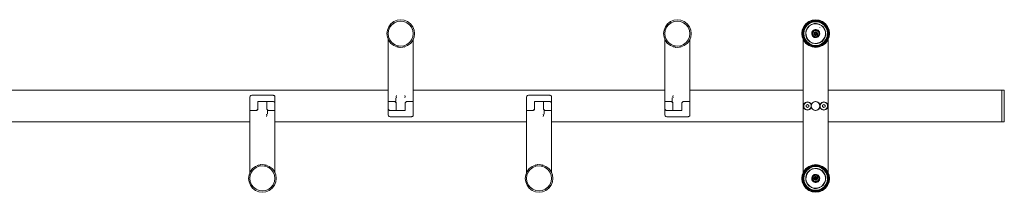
# Model space of a CAD drawing. Header units: millimetres. Extents: x -590 to 1010, y 80 to 217.
# Tile 2 of 2: x 227 to 1010, y 80 to 217. Entities that reach past the tile are written whole.
import ezdxf

# ---------------------------------------------------------------- set-up
doc = ezdxf.new("R2010")
doc.units = ezdxf.units.MM
doc.header["$MEASUREMENT"] = 0
doc.layers.add('Visible (ANSI)', color=7, linetype='Continuous', lineweight=0)

msp = doc.modelspace()

# ---------------------------------------------------------------- linework, layer by layer
at = {"layer": 'Visible (ANSI)', "color": 18, "lineweight": 0, "true_color": 0x000000}
for p, q in [((522.98, 213.36), (522.28, 212.53)), ((525.02, 214.89), (524.19, 214.29)), ((527.38, 215.85), (526.59, 215.54)), ((742.98, 213.36), (742.28, 212.53)), ((745.02, 214.89), (744.19, 214.29)), ((747.38, 215.85), (746.59, 215.54)), ((866.19, 215.12), (867.4, 214.24)), ((867.4, 214.24), (867.53, 214.09)), ((539.59, 208.58), (539.22, 209.6)), ((539.54, 203.53), (539.66, 204.37)), ((539.89, 206.06), (539.79, 207.07)), ((759.21, 209.6), (759.59, 208.58)), ((759.66, 204.37), (759.54, 203.53)), ((759.79, 207.07), (759.89, 206.06)), ((863.33, 211.12), (863.25, 211.18)), ((519.9, 201.6), (520.18, 201.15)), ((519.9, 152.2), (519.9, 201.6)), ((520.96, 199.9), (521.65, 198.97)), ((521.65, 198.97), (521.65, 198.97)), ((523.46, 198.63), (522.79, 199.16)), ((523.38, 197.32), (523.39, 197.31)), ((525.73, 197.18), (524.81, 197.59)), ((525.81, 195.97), (525.83, 195.96)), ((528.21, 196.4), (527.15, 196.59)), ((533.98, 195.96), (533.99, 195.97)), ((536.42, 197.32), (536.41, 197.31)), ((538.15, 198.97), (538.85, 199.9)), ((538.15, 198.97), (538.15, 198.97)), ((539.62, 201.15), (539.9, 201.6)), ((539.9, 201.6), (539.9, 152.2)), ((739.9, 201.6), (740.18, 201.15)), ((739.9, 152.2), (739.9, 201.6)), ((740.96, 199.9), (741.65, 198.97)), ((741.65, 198.97), (741.65, 198.97)), ((742.79, 199.16), (743.46, 198.63)), ((743.38, 197.32), (743.39, 197.31)), ((744.81, 197.59), (745.73, 197.18)), ((747.15, 196.59), (748.21, 196.4)), ((753.98, 195.96), (753.99, 195.97)), ((756.42, 197.32), (756.41, 197.31)), ((758.15, 198.97), (758.85, 199.9)), ((758.15, 198.97), (758.15, 198.97)), ((759.62, 201.15), (759.9, 201.6)), ((759.9, 201.6), (759.9, 152.2)), ((528.45, 195.28), (528.58, 195.27)), ((531.22, 195.27), (531.35, 195.28)), ((531.29, 195.27), (531.31, 195.27)), ((531.31, 195.27), (531.29, 195.27)), ((751.22, 195.27), (751.35, 195.28)), ((751.29, 195.27), (751.31, 195.27)), ((751.31, 195.27), (751.29, 195.27)), ((519.9, 161.2), (99.9, 161.2)), ((739.9, 161.2), (539.9, 161.2)), ((849.9, 161.2), (759.9, 161.2)), ((1007.9, 161.2), (869.9, 161.2)), ((1007.9, 161.2), (1007.9, 136.2)), ((1007.9, 161.2), (1009.9, 161.2)), ((1007.9, 136.2), (1007.9, 161.2)), ((1009.9, 136.2), (1009.9, 161.2)), ((416.3, 152.2), (423.5, 152.2)), ((416.4, 150.9), (416.3, 151)), ((416.3, 149.4), (416.4, 149.5)), ((416.4, 148.7), (416.31, 149.4)), ((416.4, 150.9), (416.4, 152.2)), ((416.4, 148.7), (416.4, 149.5)), ((423.5, 149.46), (423.4, 148.7)), ((526.4, 148.7), (526.3, 149.46)), ((533.5, 149.46), (533.4, 148.7)), ((533.9, 151.8), (533.8, 151.7)), ((533.8, 151.7), (533.9, 151.8)), ((534.28, 152.05), (534.06, 151.92)), ((534.06, 151.92), (534.28, 152.05)), ((534.55, 152.15), (534.47, 152.13)), ((534.47, 152.13), (534.55, 152.15)), ((534.9, 152.2), (535.4, 152.2)), ((537.9, 152.2), (539.1, 152.2)), ((636.3, 152.2), (643.5, 152.2)), ((636.4, 150.9), (636.3, 151)), ((636.3, 149.4), (636.4, 149.5)), ((636.4, 148.7), (636.31, 149.4)), ((636.4, 150.9), (636.4, 152.2)), ((636.4, 148.7), (636.4, 149.5)), ((643.5, 149.46), (643.4, 148.7)), ((746.4, 148.7), (746.3, 149.46)), ((753.5, 149.46), (753.4, 148.7)), ((753.9, 151.8), (753.8, 151.7)), ((753.8, 151.7), (753.9, 151.8)), ((754.28, 152.05), (754.06, 151.92)), ((754.06, 151.92), (754.28, 152.05)), ((754.55, 152.15), (754.47, 152.13)), ((754.47, 152.13), (754.55, 152.15)), ((754.9, 152.2), (755.4, 152.2)), ((757.9, 152.2), (759.1, 152.2)), ((852.36, 148.2), (852.45, 149.35)), ((852.45, 149.35), (853.49, 149.85)), ((854.45, 149.19), (853.49, 149.85)), ((854.35, 148.04), (854.45, 149.19)), ((856.73, 150.1), (856.52, 149.6)), ((857.2, 150.87), (856.87, 150.45)), ((857.89, 151.52), (857.43, 151.17)), ((858.71, 151.96), (858.15, 151.73)), ((861.65, 151.73), (861.09, 151.96)), ((862.38, 151.17), (861.92, 151.52)), ((862.93, 150.45), (862.61, 150.87)), ((863.28, 149.6), (863.08, 150.1)), ((865.36, 148.2), (865.45, 149.35)), ((865.45, 149.35), (866.49, 149.85)), ((867.45, 149.19), (866.49, 149.85)), ((867.35, 148.04), (867.45, 149.19)), ((409.9, 148.72), (409.9, 148.7)), ((409.9, 95.8), (409.9, 145.2)), ((411.9, 145.2), (410.7, 145.2)), ((414.9, 145.2), (414.4, 145.2)), ((415.26, 145.24), (415.33, 145.26)), ((415.33, 145.26), (415.26, 145.24)), ((415.53, 145.35), (415.75, 145.47)), ((415.75, 145.47), (415.53, 145.35)), ((415.9, 145.59), (416.01, 145.69)), ((416.01, 145.69), (415.9, 145.59)), ((416.3, 147.94), (416.4, 148.7)), ((423.4, 148.7), (423.5, 147.94)), ((429.9, 145.2), (429.9, 95.8)), ((526.3, 147.94), (526.4, 148.7)), ((533.5, 145.2), (526.3, 145.2)), ((533.4, 148.7), (533.5, 147.99)), ((533.4, 148.7), (533.4, 147.9)), ((533.5, 148), (533.4, 147.9)), ((533.4, 146.5), (533.4, 145.2)), ((533.4, 146.5), (533.5, 146.4)), ((539.9, 148.68), (539.9, 148.7)), ((629.9, 148.72), (629.9, 148.7)), ((629.9, 95.8), (629.9, 145.2)), ((631.9, 145.2), (630.7, 145.2)), ((634.9, 145.2), (634.4, 145.2)), ((635.26, 145.24), (635.33, 145.26)), ((635.33, 145.26), (635.26, 145.24)), ((635.53, 145.35), (635.75, 145.47)), ((635.75, 145.47), (635.53, 145.35)), ((635.9, 145.59), (636.01, 145.69)), ((636.01, 145.69), (635.9, 145.59)), ((636.3, 147.94), (636.4, 148.7)), ((643.4, 148.7), (643.5, 147.94)), ((649.9, 145.2), (649.9, 95.8)), ((746.3, 147.94), (746.4, 148.7)), ((753.5, 145.2), (746.3, 145.2)), ((753.4, 148.7), (753.5, 147.99)), ((753.4, 148.7), (753.4, 147.9)), ((753.5, 148), (753.4, 147.9)), ((753.4, 146.5), (753.4, 145.2)), ((753.4, 146.5), (753.5, 146.4)), ((759.9, 148.68), (759.9, 148.7)), ((853.31, 147.54), (852.36, 148.2)), ((853.31, 147.54), (854.35, 148.04)), ((856.52, 147.79), (856.73, 147.29)), ((856.87, 146.94), (857.2, 146.52)), ((857.43, 146.22), (857.89, 145.87)), ((858.15, 145.66), (858.71, 145.43)), ((861.09, 145.43), (861.65, 145.66)), ((861.92, 145.87), (862.38, 146.22)), ((862.61, 146.52), (862.93, 146.94)), ((863.08, 147.29), (863.28, 147.79)), ((866.31, 147.54), (865.36, 148.2)), ((866.31, 147.54), (867.35, 148.04)), ((409.9, 136.2), (209.9, 136.2)), ((629.9, 136.2), (429.9, 136.2)), ((849.9, 136.2), (649.9, 136.2)), ((1007.9, 136.2), (869.9, 136.2)), ((1007.9, 136.2), (1009.9, 136.2)), ((418.58, 102.12), (418.45, 102.11)), ((418.52, 102.12), (418.5, 102.12)), ((418.5, 102.12), (418.52, 102.12)), ((421.35, 102.11), (421.22, 102.12)), ((638.58, 102.12), (638.45, 102.11)), ((638.52, 102.12), (638.5, 102.12)), ((638.5, 102.12), (638.52, 102.12)), ((410.18, 96.25), (409.9, 95.8)), ((411.65, 98.42), (410.96, 97.49)), ((411.65, 98.43), (411.65, 98.42)), ((413.38, 100.07), (413.39, 100.08)), ((415.83, 101.43), (415.81, 101.42)), ((421.59, 100.99), (422.66, 100.8)), ((423.99, 101.42), (423.98, 101.43)), ((424.08, 100.22), (425, 99.8)), ((426.35, 98.76), (427.01, 98.24)), ((426.42, 100.07), (426.41, 100.08)), ((428.15, 98.42), (428.15, 98.43)), ((428.85, 97.49), (428.15, 98.42)), ((429.9, 95.8), (429.62, 96.25)), ((630.18, 96.25), (629.9, 95.8)), ((631.65, 98.42), (630.96, 97.49)), ((631.65, 98.43), (631.65, 98.42)), ((633.38, 100.07), (633.39, 100.08)), ((635.83, 101.43), (635.81, 101.42)), ((641.59, 100.99), (642.66, 100.8)), ((644.08, 100.22), (645, 99.8)), ((646.35, 98.76), (647.01, 98.24)), ((646.42, 100.07), (646.41, 100.08)), ((648.15, 98.42), (648.15, 98.43)), ((648.85, 97.49), (648.15, 98.42)), ((649.9, 95.8), (649.62, 96.25)), ((409.92, 91.33), (410.02, 90.33)), ((410.27, 93.86), (410.14, 93.02)), ((410.22, 88.81), (410.59, 87.79)), ((629.92, 91.33), (630.02, 90.33)), ((630.27, 93.86), (630.14, 93.02)), ((630.22, 88.81), (630.59, 87.79)), ((423.22, 81.86), (422.43, 81.55)), ((425.61, 83.1), (424.79, 82.51)), ((427.53, 84.86), (426.83, 84.03)), ((643.22, 81.86), (642.43, 81.55)), ((645.61, 83.1), (644.79, 82.51)), ((647.53, 84.86), (646.83, 84.03))]:
    msp.add_line(p, q, dxfattribs=at)
for points in [[(519.28, 209.03), (518.9, 206.18), (519.28, 203.33), (520.38, 200.68), (522.12, 198.4), (524.4, 196.65), (527.06, 195.55), (529.9, 195.18), (532.75, 195.55), (535.4, 196.65), (537.68, 198.4), (539.43, 200.68), (540.53, 203.33), (540.9, 206.18), (540.53, 209.03), (539.43, 211.68), (537.68, 213.96), (535.4, 215.7), (532.75, 216.8), (529.9, 217.18), (527.06, 216.8), (524.4, 215.7), (522.12, 213.96), (520.38, 211.68), (519.28, 209.03)], [(519.9, 206.18), (520.24, 208.77), (521.24, 211.18), (522.83, 213.25), (524.9, 214.84), (527.31, 215.84), (529.9, 216.18), (532.49, 215.84), (534.9, 214.84), (536.97, 213.25), (538.56, 211.18), (539.56, 208.77), (539.9, 206.18), (539.56, 203.59), (538.56, 201.18), (536.97, 199.11), (534.9, 197.52), (532.49, 196.52), (529.9, 196.18), (527.31, 196.52), (524.9, 197.52), (522.83, 199.11), (521.24, 201.18), (520.24, 203.59), (519.9, 206.18)], [(760.9, 206.18), (760.53, 203.33), (759.43, 200.68), (757.68, 198.4), (755.4, 196.65), (752.75, 195.55), (749.9, 195.18), (747.06, 195.55), (744.4, 196.65), (742.12, 198.4), (740.38, 200.68), (739.28, 203.33), (738.9, 206.18), (739.28, 209.03), (740.38, 211.68), (742.12, 213.96), (744.4, 215.7), (747.06, 216.8), (749.9, 217.18), (752.75, 216.8), (755.4, 215.7), (757.68, 213.96), (759.43, 211.68), (760.53, 209.03), (760.9, 206.18)], [(759.56, 208.77), (759.9, 206.18), (759.56, 203.59), (758.56, 201.18), (756.97, 199.11), (754.9, 197.52), (752.49, 196.52), (749.9, 196.18), (747.31, 196.52), (744.9, 197.52), (742.83, 199.11), (741.24, 201.18), (740.24, 203.59), (739.9, 206.18), (740.24, 208.77), (741.24, 211.18), (742.83, 213.25), (744.9, 214.84), (747.31, 215.84), (749.9, 216.18), (752.49, 215.84), (754.9, 214.84), (756.97, 213.25), (758.56, 211.18), (759.56, 208.77)], [(854.4, 215.72), (852.12, 213.97), (850.38, 211.7), (849.28, 209.04), (848.9, 206.2), (849.28, 203.35), (850.38, 200.7), (852.12, 198.42), (854.4, 196.67), (857.06, 195.57), (859.9, 195.2), (862.75, 195.57), (865.4, 196.67), (867.68, 198.42), (869.43, 200.7), (870.53, 203.35), (870.9, 206.2), (870.53, 209.04), (869.43, 211.7), (867.68, 213.97), (865.4, 215.72), (862.75, 216.82), (859.9, 217.2), (857.06, 216.82), (854.4, 215.72)], [(854.65, 215.29), (857.19, 216.34), (859.9, 216.7), (862.62, 216.34), (865.15, 215.29), (867.33, 213.62), (869, 211.45), (870.04, 208.91), (870.4, 206.2), (870.04, 203.48), (869, 200.95), (867.33, 198.77), (865.15, 197.1), (862.62, 196.05), (859.9, 195.7), (857.19, 196.05), (854.65, 197.1), (852.48, 198.77), (850.81, 200.95), (849.76, 203.48), (849.4, 206.2), (849.76, 208.91), (850.81, 211.45), (852.48, 213.62), (854.65, 215.29)], [(864.88, 197.57), (866.94, 199.15), (868.53, 201.22), (869.52, 203.62), (869.86, 206.2), (869.52, 208.77), (868.53, 211.18), (866.94, 213.24), (864.88, 214.82), (862.48, 215.82), (859.9, 216.15), (857.33, 215.82), (854.92, 214.82), (852.86, 213.24), (851.28, 211.18), (850.28, 208.77), (849.94, 206.2), (850.28, 203.62), (851.28, 201.22), (852.86, 199.15), (854.92, 197.57), (857.33, 196.58), (859.9, 196.24), (862.48, 196.58), (864.88, 197.57)], [(868.98, 203.76), (869.3, 206.2), (868.98, 208.63), (868.04, 210.9), (866.55, 212.84), (864.6, 214.34), (862.34, 215.28), (859.9, 215.6), (857.47, 215.28), (855.2, 214.34), (853.26, 212.84), (851.76, 210.9), (850.82, 208.63), (850.5, 206.2), (850.82, 203.76), (851.76, 201.5), (853.26, 199.55), (855.2, 198.06), (857.47, 197.12), (859.9, 196.8), (862.34, 197.12), (864.6, 198.06), (866.55, 199.55), (868.04, 201.5), (868.98, 203.76)], [(850.53, 211.9), (850.65, 212.14), (851.51, 213.17)], [(866.41, 201.55), (864.99, 200.02), (863.22, 198.92), (861.22, 198.31), (859.13, 198.23), (857.1, 198.7), (855.26, 199.68), (853.73, 201.11), (852.62, 202.88), (852.01, 204.88), (851.94, 206.96), (852.41, 209), (853.39, 210.84), (854.82, 212.37), (856.59, 213.48), (858.58, 214.09), (860.67, 214.16), (862.71, 213.69), (864.55, 212.71), (866.08, 211.28), (867.18, 209.51), (867.79, 207.51), (867.87, 205.43), (867.4, 203.39), (866.41, 201.55)], [(867.21, 203.46), (866.25, 201.66), (864.86, 200.18), (863.14, 199.1), (861.19, 198.5), (859.15, 198.43), (857.17, 198.89), (855.37, 199.85), (853.88, 201.24), (852.8, 202.96), (852.21, 204.91), (852.14, 206.95), (852.6, 208.93), (853.55, 210.73), (854.94, 212.22), (856.67, 213.29), (858.62, 213.89), (860.65, 213.96), (862.64, 213.5), (864.43, 212.54), (865.92, 211.16), (867, 209.43), (867.6, 207.48), (867.67, 205.45), (867.21, 203.46)], [(852.28, 214.09), (852.4, 214.24), (853.61, 215.12)], [(854.52, 215.77), (854.63, 215.85), (856.25, 216.49)], [(857.12, 216.83), (857.18, 216.85), (859.9, 217.2), (862.62, 216.85), (862.69, 216.83)], [(863.55, 216.49), (865.18, 215.85), (865.29, 215.77)], [(868.3, 213.17), (869.16, 212.14), (869.28, 211.9)], [(848.95, 206.57), (848.93, 206.97), (849.15, 208.1)], [(849.22, 203.78), (849.08, 204.23), (849.02, 205.29)], [(849.4, 209.33), (849.46, 209.66), (850, 210.78)], [(863.09, 205.89), (862.9, 205.07), (862.51, 204.34), (861.94, 203.73), (861.23, 203.28), (860.43, 203.04), (859.6, 203.01), (858.78, 203.2), (858.04, 203.59), (857.43, 204.16), (856.99, 204.87), (856.75, 205.67), (856.72, 206.5), (856.91, 207.32), (857.3, 208.05), (857.87, 208.67), (858.58, 209.11), (859.38, 209.35), (860.21, 209.38), (861.02, 209.19), (861.76, 208.8), (862.37, 208.23), (862.81, 207.52), (863.06, 206.72), (863.09, 205.89)], [(862.86, 206.69), (862.89, 205.91), (862.71, 205.14), (862.34, 204.45), (861.81, 203.88), (861.15, 203.47), (860.4, 203.24), (859.61, 203.21), (858.85, 203.39), (858.16, 203.75), (857.59, 204.29), (857.17, 204.95), (856.94, 205.7), (856.92, 206.48), (857.09, 207.25), (857.46, 207.94), (858, 208.51), (858.66, 208.93), (859.41, 209.15), (860.19, 209.18), (860.95, 209.01), (861.65, 208.64), (862.22, 208.1), (862.63, 207.44), (862.86, 206.69)], [(858.56, 208.31), (859.16, 208.58), (859.8, 208.69), (860.45, 208.64), (861.06, 208.41), (861.6, 208.03), (862.01, 207.53), (862.29, 206.94), (862.4, 206.3), (862.34, 205.65), (862.12, 205.04), (861.74, 204.5), (861.24, 204.08), (860.65, 203.81), (860.01, 203.7), (859.36, 203.76), (858.74, 203.98), (858.21, 204.36), (857.79, 204.86), (857.52, 205.45), (857.4, 206.09), (857.46, 206.74), (857.69, 207.36), (858.06, 207.89), (858.56, 208.31)], [(859.1, 207.46), (858.8, 207.21), (858.57, 206.89), (858.44, 206.52), (858.4, 206.13), (858.47, 205.75), (858.64, 205.39), (858.89, 205.09), (859.21, 204.87), (859.57, 204.73), (859.96, 204.7), (860.35, 204.76), (860.71, 204.93), (861.01, 205.18), (861.23, 205.5), (861.37, 205.87), (861.4, 206.26), (861.33, 206.64), (861.17, 207), (860.92, 207.3), (860.6, 207.52), (860.23, 207.66), (859.84, 207.69), (859.46, 207.63), (859.1, 207.46)], [(858.93, 206.41), (859.02, 206.66), (859.17, 206.87), (859.37, 207.04), (859.6, 207.15), (859.86, 207.19), (860.12, 207.17), (860.37, 207.08), (860.58, 206.93), (860.75, 206.73), (860.86, 206.49), (860.9, 206.24), (860.88, 205.98), (860.79, 205.73), (860.64, 205.52), (860.44, 205.35), (860.2, 205.24), (859.94, 205.2), (859.68, 205.22), (859.44, 205.31), (859.23, 205.46), (859.06, 205.66), (858.95, 205.9), (858.9, 206.15), (858.93, 206.41)], [(860.5, 206.25), (860.47, 206.4), (860.39, 206.54), (860.29, 206.66), (860.15, 206.74), (860.01, 206.79), (859.85, 206.79), (859.7, 206.76), (859.56, 206.69), (859.44, 206.58), (859.36, 206.45), (859.31, 206.3), (859.31, 206.14), (859.34, 205.99), (859.41, 205.85), (859.52, 205.74), (859.65, 205.65), (859.8, 205.6), (859.96, 205.6), (860.11, 205.63), (860.25, 205.71), (860.36, 205.81), (860.45, 205.94), (860.49, 206.09), (860.5, 206.25)], [(869.81, 210.78), (870.34, 209.66), (870.41, 209.33)], [(870.78, 205.29), (870.73, 204.23), (870.59, 203.78)], [(870.65, 208.1), (870.88, 206.97), (870.85, 206.57)], [(520.96, 199.9), (521.37, 199.23), (521.66, 198.96)], [(522.05, 198.48), (522.12, 198.4), (522.16, 198.37)], [(523.33, 197.37), (523.39, 197.32), (523.44, 197.29)], [(525.74, 196.01), (525.82, 195.96), (525.89, 195.95)], [(533.92, 195.95), (533.99, 195.96), (534.06, 196.01)], [(536.37, 197.29), (536.42, 197.32), (536.47, 197.37)], [(537.65, 198.37), (537.68, 198.4), (537.76, 198.48)], [(538.15, 198.96), (538.43, 199.23), (538.85, 199.9)], [(740.96, 199.9), (741.37, 199.23), (741.66, 198.96)], [(742.05, 198.48), (742.12, 198.4), (742.16, 198.37)], [(743.33, 197.37), (743.39, 197.32), (743.44, 197.29)], [(745.74, 196.01), (745.82, 195.96), (745.89, 195.95)], [(753.92, 195.95), (753.99, 195.96), (754.06, 196.01)], [(756.37, 197.29), (756.42, 197.32), (756.47, 197.37)], [(757.65, 198.37), (757.68, 198.4), (757.76, 198.48)], [(758.15, 198.96), (758.43, 199.23), (758.85, 199.9)], [(849.61, 94.84), (849.9, 95.78), (849.9, 201.61), (849.61, 202.55)], [(870.2, 202.55), (869.9, 201.61), (869.9, 95.78), (870.2, 94.84)], [(526.74, 195.64), (527.06, 195.55), (527.37, 195.47)], [(528.44, 195.29), (528.51, 195.27), (528.6, 195.27)], [(531.21, 195.27), (531.29, 195.27), (531.37, 195.29)], [(532.44, 195.47), (532.75, 195.55), (533.06, 195.64)], [(746.74, 195.64), (747.06, 195.55), (747.37, 195.47)], [(748.44, 195.29), (748.51, 195.27), (748.6, 195.27)], [(751.21, 195.27), (751.29, 195.27), (751.37, 195.29)], [(752.44, 195.47), (752.75, 195.55), (753.06, 195.64)], [(429.9, 145.2), (429.9, 155.7), (429.85, 156.08), (429.7, 156.45), (429.46, 156.76), (429.15, 156.99), (428.79, 157.14), (428.4, 157.2), (411.4, 157.2), (411.01, 157.14), (410.65, 156.99), (410.34, 156.76), (410.1, 156.45), (409.95, 156.08), (409.9, 155.7), (409.9, 145.2)], [(526.54, 155.24), (526.52, 155.29), (526.4, 156.2), (526.51, 157.01)], [(533.26, 155.24), (533.28, 155.29), (533.4, 156.2), (533.3, 157.01)], [(649.9, 145.2), (649.9, 155.7), (649.85, 156.08), (649.7, 156.45), (649.46, 156.76), (649.15, 156.99), (648.79, 157.14), (648.4, 157.2), (631.4, 157.2), (631.01, 157.14), (630.65, 156.99), (630.34, 156.76), (630.1, 156.45), (629.95, 156.08), (629.9, 155.7), (629.9, 145.2)], [(746.54, 155.24), (746.52, 155.29), (746.4, 156.2), (746.51, 157.01)], [(746.54, 155.24), (746.52, 155.29), (746.4, 156.2), (746.51, 157.01)], [(409.9, 145.2), (414.9, 145.2), (415.29, 145.25), (415.65, 145.4), (415.96, 145.64), (416.2, 145.95), (416.35, 146.31), (416.4, 146.7), (416.4, 150.7), (416.4, 151.08), (416.4, 151.45), (416.4, 151.76), (416.4, 151.99), (416.4, 152.14), (416.4, 152.2), (416.4, 152.2)], [(416.3, 152.2), (416.3, 146.7), (416.25, 146.31), (416.1, 145.95), (415.86, 145.64), (415.55, 145.4), (415.19, 145.25), (414.8, 145.2), (409.9, 145.2)], [(423.4, 152.2), (423.4, 152.14), (423.4, 151.99), (423.4, 151.76), (423.4, 151.45), (423.4, 151.08), (423.4, 150.7), (423.4, 146.7), (423.45, 146.31), (423.6, 145.95), (423.84, 145.64), (424.15, 145.4), (424.51, 145.25), (424.9, 145.2), (429.9, 145.2)], [(429.9, 148.7), (429.9, 150.7), (429.85, 151.08), (429.7, 151.45), (429.46, 151.76), (429.15, 151.99), (428.79, 152.14), (428.4, 152.2), (423.5, 152.2)], [(423.5, 152.2), (423.5, 146.7), (423.55, 146.31), (423.7, 145.95), (423.94, 145.64), (424.25, 145.4), (424.61, 145.25), (425, 145.2), (429.9, 145.2)], [(526.4, 145.2), (526.4, 145.25), (526.4, 145.4), (526.4, 145.64), (526.4, 145.95), (526.4, 146.31), (526.4, 146.7), (526.4, 150.7), (526.35, 151.08), (526.2, 151.45), (525.96, 151.76), (525.65, 151.99), (525.29, 152.14), (524.9, 152.2), (519.9, 152.2)], [(519.9, 152.2), (519.9, 141.7), (519.95, 141.31), (520.1, 140.95), (520.34, 140.64), (520.65, 140.4), (521.01, 140.25), (521.4, 140.2), (538.4, 140.2), (538.79, 140.25), (539.15, 140.4), (539.46, 140.64), (539.7, 140.95), (539.85, 141.31), (539.9, 141.7), (539.9, 152.2)], [(526.3, 145.2), (526.3, 150.7), (526.25, 151.08), (526.1, 151.45), (525.86, 151.76), (525.55, 151.99), (525.19, 152.14), (524.8, 152.2), (519.9, 152.2)], [(524.9, 152.2), (525.27, 152.2), (525.52, 152.2), (525.6, 152.2), (525.68, 152.21), (525.75, 152.24), (525.81, 152.28), (525.86, 152.35), (525.89, 152.42), (525.9, 152.5), (525.9, 155.2)], [(539.9, 152.2), (534.9, 152.2), (534.51, 152.14), (534.15, 151.99), (533.84, 151.76), (533.6, 151.45), (533.45, 151.08), (533.4, 150.7), (533.4, 146.7), (533.4, 146.31), (533.4, 145.95), (533.4, 145.64), (533.4, 145.4), (533.4, 145.25), (533.4, 145.2), (533.4, 145.2)], [(533.5, 145.2), (533.5, 150.7), (533.55, 151.08), (533.7, 151.45), (533.94, 151.76), (534.25, 151.99), (534.61, 152.14), (535, 152.2), (539.9, 152.2)], [(629.9, 145.2), (634.9, 145.2), (635.29, 145.25), (635.65, 145.4), (635.96, 145.64), (636.2, 145.95), (636.35, 146.31), (636.4, 146.7), (636.4, 150.7), (636.4, 151.08), (636.4, 151.45), (636.4, 151.76), (636.4, 151.99), (636.4, 152.14), (636.4, 152.2), (636.4, 152.2)], [(636.3, 152.2), (636.3, 146.7), (636.25, 146.31), (636.1, 145.95), (635.86, 145.64), (635.55, 145.4), (635.19, 145.25), (634.8, 145.2), (629.9, 145.2)], [(643.4, 152.2), (643.4, 152.14), (643.4, 151.99), (643.4, 151.76), (643.4, 151.45), (643.4, 151.08), (643.4, 150.7), (643.4, 146.7), (643.45, 146.31), (643.6, 145.95), (643.84, 145.64), (644.15, 145.4), (644.51, 145.25), (644.9, 145.2), (649.9, 145.2)], [(649.9, 148.7), (649.9, 150.7), (649.85, 151.08), (649.7, 151.45), (649.46, 151.76), (649.15, 151.99), (648.79, 152.14), (648.4, 152.2), (643.5, 152.2)], [(643.5, 152.2), (643.5, 146.7), (643.55, 146.31), (643.7, 145.95), (643.94, 145.64), (644.25, 145.4), (644.61, 145.25), (645, 145.2), (649.9, 145.2)], [(746.4, 145.2), (746.4, 145.25), (746.4, 145.4), (746.4, 145.64), (746.4, 145.95), (746.4, 146.31), (746.4, 146.7), (746.4, 150.7), (746.35, 151.08), (746.2, 151.45), (745.96, 151.76), (745.65, 151.99), (745.29, 152.14), (744.9, 152.2), (739.9, 152.2)], [(739.9, 152.2), (739.9, 141.7), (739.95, 141.31), (740.1, 140.95), (740.34, 140.64), (740.65, 140.4), (741.01, 140.25), (741.4, 140.2), (758.4, 140.2), (758.79, 140.25), (759.15, 140.4), (759.46, 140.64), (759.7, 140.95), (759.85, 141.31), (759.9, 141.7), (759.9, 152.2)], [(746.3, 145.2), (746.3, 150.7), (746.25, 151.08), (746.1, 151.45), (745.86, 151.76), (745.55, 151.99), (745.19, 152.14), (744.8, 152.2), (739.9, 152.2)], [(744.9, 152.2), (745.27, 152.2), (745.52, 152.2), (745.6, 152.2), (745.68, 152.21), (745.75, 152.24), (745.81, 152.28), (745.86, 152.35), (745.89, 152.42), (745.9, 152.5), (745.9, 155.2)], [(759.9, 152.2), (754.9, 152.2), (754.51, 152.14), (754.15, 151.99), (753.84, 151.76), (753.6, 151.45), (753.45, 151.08), (753.4, 150.7), (753.4, 146.7), (753.4, 146.31), (753.4, 145.95), (753.4, 145.64), (753.4, 145.4), (753.4, 145.25), (753.4, 145.2), (753.4, 145.2)], [(753.5, 145.2), (753.5, 150.7), (753.55, 151.08), (753.7, 151.45), (753.94, 151.76), (754.25, 151.99), (754.61, 152.14), (755, 152.2), (759.9, 152.2)], [(856.52, 149.61), (856.18, 150.38), (855.66, 151.03), (854.98, 151.54), (854.2, 151.85), (853.36, 151.95), (852.53, 151.83), (851.76, 151.5), (851.09, 150.98), (850.58, 150.31), (850.26, 149.53), (850.15, 148.7), (850.26, 147.86), (850.58, 147.08), (851.09, 146.41), (851.76, 145.89), (852.53, 145.57), (853.36, 145.45), (854.2, 145.55), (854.98, 145.86), (855.66, 146.36), (856.18, 147.02), (856.52, 147.79)], [(853.17, 145.71), (853.95, 145.75), (854.69, 145.99), (855.35, 146.41), (855.88, 147), (856.23, 147.69), (856.39, 148.46), (856.35, 149.24), (856.11, 149.99), (855.68, 150.64), (855.1, 151.17), (854.4, 151.52), (853.64, 151.69), (852.86, 151.65), (852.11, 151.4), (851.45, 150.98), (850.93, 150.39), (850.57, 149.7), (850.41, 148.93), (850.45, 148.15), (850.7, 147.4), (851.12, 146.75), (851.7, 146.22), (852.4, 145.87), (853.17, 145.71)], [(856.52, 149.61), (856.43, 149.16), (856.41, 148.93), (856.4, 148.7), (856.41, 148.46), (856.43, 148.23), (856.52, 147.79)], [(856.52, 149.6), (856.4, 148.7), (856.52, 147.79)], [(856.52, 149.61), (856.87, 150.45), (857.43, 151.17), (858.15, 151.73), (859, 152.08), (859.9, 152.2), (860.81, 152.08), (861.65, 151.73), (862.38, 151.17), (862.93, 150.45), (863.28, 149.61)], [(860.81, 152.08), (859.9, 152.2), (859, 152.08)], [(859.78, 145.21), (860.56, 145.32), (861.4, 145.66), (862.13, 146.22), (862.68, 146.95), (863.03, 147.79), (863.15, 148.7), (863.03, 149.6), (862.68, 150.45), (862.13, 151.17), (861.4, 151.73), (860.56, 152.08), (859.78, 152.18)], [(863.28, 149.61), (863.62, 150.38), (864.15, 151.03), (864.82, 151.54), (865.61, 151.85), (866.44, 151.95), (867.27, 151.83), (868.05, 151.5), (868.71, 150.98), (869.22, 150.31), (869.54, 149.53), (869.65, 148.7), (869.54, 147.86), (869.22, 147.08), (868.71, 146.41), (868.05, 145.89), (867.27, 145.57), (866.44, 145.45), (865.61, 145.55), (864.82, 145.86), (864.15, 146.36), (863.62, 147.02), (863.28, 147.79)], [(863.28, 147.79), (863.37, 148.23), (863.4, 148.46), (863.4, 148.7), (863.4, 148.93), (863.37, 149.16), (863.28, 149.61)], [(863.28, 147.79), (863.4, 148.7), (863.28, 149.6)], [(866.17, 145.71), (866.95, 145.75), (867.69, 145.99), (868.35, 146.41), (868.88, 147), (869.23, 147.69), (869.39, 148.46), (869.35, 149.24), (869.11, 149.99), (868.68, 150.64), (868.1, 151.17), (867.4, 151.52), (866.64, 151.69), (865.86, 151.65), (865.11, 151.4), (864.45, 150.98), (863.93, 150.39), (863.57, 149.7), (863.41, 148.93), (863.45, 148.15), (863.7, 147.4), (864.12, 146.75), (864.7, 146.22), (865.4, 145.87), (866.17, 145.71)], [(866.49, 149.85), (866.74, 149.67), (866.97, 149.52)], [(867.45, 149.19), (867.42, 148.89), (867.42, 148.86)], [(423.26, 142.15), (423.28, 142.1), (423.4, 141.2), (423.3, 140.38)], [(424.9, 145.2), (424.53, 145.2), (424.29, 145.2), (424.2, 145.2), (424.13, 145.19), (424.05, 145.16), (423.99, 145.11), (423.94, 145.05), (423.91, 144.97), (423.9, 144.9), (423.9, 142.2)], [(519.9, 148.7), (519.9, 146.7), (519.95, 146.31), (520.1, 145.95), (520.34, 145.64), (520.65, 145.4), (521.01, 145.25), (521.4, 145.2), (526.3, 145.2)], [(643.26, 142.15), (643.28, 142.1), (643.4, 141.2), (643.3, 140.38)], [(643.26, 142.15), (643.28, 142.1), (643.4, 141.2), (643.3, 140.38)], [(644.9, 145.2), (644.53, 145.2), (644.29, 145.2), (644.2, 145.2), (644.13, 145.19), (644.05, 145.16), (643.99, 145.11), (643.94, 145.05), (643.91, 144.97), (643.9, 144.9), (643.9, 142.2)], [(739.9, 148.7), (739.9, 146.7), (739.95, 146.31), (740.1, 145.95), (740.34, 145.64), (740.65, 145.4), (741.01, 145.25), (741.4, 145.2), (746.3, 145.2)], [(852.36, 148.2), (852.38, 148.5), (852.39, 148.54)], [(853.31, 147.54), (853.06, 147.72), (852.84, 147.87)], [(856.52, 147.79), (856.87, 146.94), (857.43, 146.22), (858.15, 145.66), (859, 145.31), (859.9, 145.2), (860.81, 145.31), (861.65, 145.66), (862.38, 146.22), (862.93, 146.94), (863.28, 147.79)], [(859, 145.32), (859.9, 145.2), (860.81, 145.32)], [(430.9, 91.21), (430.53, 88.37), (429.43, 85.71), (427.68, 83.44), (425.4, 81.69), (422.75, 80.59), (419.9, 80.21), (417.06, 80.59), (414.4, 81.69), (412.12, 83.44), (410.38, 85.71), (409.28, 88.37), (408.9, 91.21), (409.28, 94.06), (410.38, 96.71), (412.12, 98.99), (414.4, 100.74), (417.06, 101.84), (419.9, 102.21), (422.75, 101.84), (425.4, 100.74), (427.68, 98.99), (429.43, 96.71), (430.53, 94.06), (430.9, 91.21)], [(417.37, 101.92), (417.06, 101.84), (416.74, 101.75)], [(418.6, 102.12), (418.51, 102.12), (418.44, 102.11)], [(421.37, 102.11), (421.29, 102.12), (421.21, 102.12)], [(423.06, 101.75), (422.75, 101.84), (422.44, 101.92)], [(650.9, 91.21), (650.53, 88.37), (649.43, 85.71), (647.68, 83.44), (645.4, 81.69), (642.75, 80.59), (639.9, 80.21), (637.06, 80.59), (634.4, 81.69), (632.12, 83.44), (630.38, 85.71), (629.28, 88.37), (628.9, 91.21), (629.28, 94.06), (630.38, 96.71), (632.12, 98.99), (634.4, 100.74), (637.06, 101.84), (639.9, 102.21), (642.75, 101.84), (645.4, 100.74), (647.68, 98.99), (649.43, 96.71), (650.53, 94.06), (650.9, 91.21)], [(637.37, 101.92), (637.06, 101.84), (636.74, 101.75)], [(638.6, 102.12), (638.51, 102.12), (638.44, 102.11)], [(641.37, 102.11), (641.29, 102.12), (641.21, 102.12)], [(643.06, 101.75), (642.75, 101.84), (642.44, 101.92)], [(854.4, 81.67), (857.06, 80.57), (859.9, 80.2), (862.75, 80.57), (865.4, 81.67), (867.68, 83.42), (869.43, 85.7), (870.53, 88.35), (870.9, 91.2), (870.53, 94.04), (869.43, 96.7), (867.68, 98.97), (865.4, 100.72), (862.75, 101.82), (859.9, 102.2), (857.06, 101.82), (854.4, 100.72), (852.12, 98.97), (850.38, 96.7), (849.28, 94.04), (848.9, 91.2), (849.28, 88.35), (850.38, 85.7), (852.12, 83.42), (854.4, 81.67)], [(429.9, 91.21), (429.56, 88.63), (428.56, 86.21), (426.97, 84.14), (424.9, 82.55), (422.49, 81.55), (419.9, 81.21), (417.31, 81.55), (414.9, 82.55), (412.83, 84.14), (411.24, 86.21), (410.24, 88.63), (409.9, 91.21), (410.24, 93.8), (411.24, 96.21), (412.83, 98.28), (414.9, 99.87), (417.31, 100.87), (419.9, 101.21), (422.49, 100.87), (424.9, 99.87), (426.97, 98.28), (428.56, 96.21), (429.56, 93.8), (429.9, 91.21)], [(411.66, 98.43), (411.37, 98.16), (410.96, 97.49)], [(412.16, 99.02), (412.12, 98.99), (412.05, 98.91)], [(413.44, 100.1), (413.39, 100.08), (413.33, 100.02)], [(415.89, 101.45), (415.82, 101.43), (415.74, 101.38)], [(424.06, 101.38), (423.99, 101.43), (423.92, 101.45)], [(426.47, 100.02), (426.42, 100.08), (426.37, 100.1)], [(427.76, 98.91), (427.68, 98.99), (427.65, 99.02)], [(428.85, 97.49), (428.43, 98.16), (428.15, 98.43)], [(649.9, 91.21), (649.56, 88.63), (648.56, 86.21), (646.97, 84.14), (644.9, 82.55), (642.49, 81.55), (639.9, 81.21), (637.31, 81.55), (634.9, 82.55), (632.83, 84.14), (631.24, 86.21), (630.24, 88.63), (629.9, 91.21), (630.24, 93.8), (631.24, 96.21), (632.83, 98.28), (634.9, 99.87), (637.31, 100.87), (639.9, 101.21), (642.49, 100.87), (644.9, 99.87), (646.97, 98.28), (648.56, 96.21), (649.56, 93.8), (649.9, 91.21)], [(631.66, 98.43), (631.37, 98.16), (630.96, 97.49)], [(632.16, 99.02), (632.12, 98.99), (632.05, 98.91)], [(633.44, 100.1), (633.39, 100.08), (633.33, 100.02)], [(635.89, 101.45), (635.82, 101.43), (635.74, 101.38)], [(644.06, 101.38), (643.99, 101.43), (643.92, 101.45)], [(646.47, 100.02), (646.42, 100.08), (646.37, 100.1)], [(647.76, 98.91), (647.68, 98.99), (647.65, 99.02)], [(648.85, 97.49), (648.43, 98.16), (648.15, 98.43)], [(857.19, 81.05), (854.65, 82.1), (852.48, 83.77), (850.81, 85.95), (849.76, 88.48), (849.4, 91.2), (849.76, 93.91), (850.81, 96.45), (852.48, 98.62), (854.65, 100.29), (857.19, 101.34), (859.9, 101.7), (862.62, 101.34), (865.15, 100.29), (867.33, 98.62), (869, 96.45), (870.04, 93.91), (870.4, 91.2), (870.04, 88.48), (869, 85.95), (867.33, 83.77), (865.15, 82.1), (862.62, 81.05), (859.9, 80.7), (857.19, 81.05)], [(864.88, 82.57), (866.94, 84.15), (868.53, 86.22), (869.52, 88.62), (869.86, 91.2), (869.52, 93.77), (868.53, 96.18), (866.94, 98.24), (864.88, 99.82), (862.48, 100.82), (859.9, 101.15), (857.33, 100.82), (854.92, 99.82), (852.86, 98.24), (851.28, 96.18), (850.28, 93.77), (849.94, 91.2), (850.28, 88.62), (851.28, 86.22), (852.86, 84.15), (854.92, 82.57), (857.33, 81.58), (859.9, 81.24), (862.48, 81.58), (864.88, 82.57)], [(869.3, 91.2), (868.98, 88.76), (868.04, 86.5), (866.55, 84.55), (864.6, 83.06), (862.34, 82.12), (859.9, 81.8), (857.47, 82.12), (855.2, 83.06), (853.26, 84.55), (851.76, 86.5), (850.82, 88.76), (850.5, 91.2), (850.82, 93.63), (851.76, 95.9), (853.26, 97.84), (855.2, 99.34), (857.47, 100.28), (859.9, 100.6), (862.34, 100.28), (864.6, 99.34), (866.55, 97.84), (868.04, 95.9), (868.98, 93.63), (869.3, 91.2)], [(861.22, 99.09), (863.22, 98.48), (864.99, 97.37), (866.41, 95.84), (867.4, 94), (867.87, 91.96), (867.79, 89.88), (867.18, 87.88), (866.08, 86.11), (864.55, 84.68), (862.71, 83.7), (860.67, 83.23), (858.58, 83.31), (856.59, 83.92), (854.82, 85.02), (853.39, 86.55), (852.41, 88.39), (851.94, 90.43), (852.01, 92.51), (852.62, 94.51), (853.73, 96.28), (855.26, 97.71), (857.1, 98.69), (859.13, 99.16), (861.22, 99.09)], [(859.15, 98.96), (861.19, 98.89), (863.14, 98.29), (864.86, 97.22), (866.25, 95.73), (867.21, 93.93), (867.67, 91.95), (867.6, 89.91), (867, 87.96), (865.92, 86.24), (864.43, 84.85), (862.64, 83.89), (860.65, 83.43), (858.62, 83.5), (856.67, 84.1), (854.94, 85.18), (853.55, 86.66), (852.6, 88.46), (852.14, 90.45), (852.21, 92.48), (852.8, 94.43), (853.88, 96.16), (855.37, 97.54), (857.17, 98.5), (859.15, 98.96)], [(858.78, 94.19), (859.6, 94.38), (860.43, 94.35), (861.23, 94.11), (861.94, 93.67), (862.51, 93.05), (862.9, 92.32), (863.09, 91.5), (863.06, 90.67), (862.81, 89.87), (862.37, 89.16), (861.76, 88.59), (861.02, 88.2), (860.21, 88.01), (859.38, 88.04), (858.58, 88.28), (857.87, 88.73), (857.3, 89.34), (856.91, 90.07), (856.72, 90.89), (856.75, 91.72), (856.99, 92.52), (857.43, 93.23), (858.04, 93.8), (858.78, 94.19)], [(858.16, 93.64), (858.85, 94.01), (859.61, 94.18), (860.4, 94.15), (861.15, 93.93), (861.81, 93.51), (862.34, 92.94), (862.71, 92.25), (862.89, 91.48), (862.86, 90.7), (862.63, 89.95), (862.22, 89.29), (861.65, 88.75), (860.95, 88.39), (860.19, 88.21), (859.41, 88.24), (858.66, 88.47), (858, 88.88), (857.46, 89.45), (857.09, 90.14), (856.92, 90.91), (856.94, 91.69), (857.17, 92.44), (857.59, 93.1), (858.16, 93.64)], [(849.15, 89.3), (848.93, 90.42), (848.95, 90.82)], [(849.02, 92.1), (849.08, 93.16), (849.22, 93.61)], [(850, 86.61), (849.46, 87.73), (849.4, 88.06)], [(858.74, 93.41), (859.36, 93.64), (860.01, 93.69), (860.65, 93.58), (861.24, 93.31), (861.74, 92.89), (862.12, 92.36), (862.34, 91.74), (862.4, 91.09), (862.29, 90.45), (862.01, 89.86), (861.6, 89.36), (861.06, 88.98), (860.45, 88.76), (859.8, 88.7), (859.16, 88.81), (858.56, 89.08), (858.06, 89.5), (857.69, 90.04), (857.46, 90.65), (857.4, 91.3), (857.52, 91.94), (857.79, 92.53), (858.21, 93.03), (858.74, 93.41)], [(857.66, 92.04), (857.53, 91.55), (857.51, 91.04), (857.59, 90.54)], [(859.21, 92.52), (858.89, 92.3), (858.64, 92), (858.47, 91.64), (858.4, 91.26), (858.44, 90.87), (858.57, 90.5), (858.8, 90.18), (859.1, 89.93), (859.46, 89.76), (859.84, 89.7), (860.23, 89.73), (860.6, 89.87), (860.92, 90.09), (861.17, 90.39), (861.33, 90.75), (861.4, 91.13), (861.37, 91.52), (861.23, 91.89), (861.01, 92.21), (860.71, 92.46), (860.35, 92.63), (859.96, 92.69), (859.57, 92.66), (859.21, 92.52)], [(859.23, 91.93), (859.06, 91.73), (858.95, 91.49), (858.9, 91.24), (858.93, 90.98), (859.02, 90.73), (859.17, 90.52), (859.37, 90.35), (859.6, 90.24), (859.86, 90.2), (860.12, 90.22), (860.37, 90.31), (860.58, 90.46), (860.75, 90.66), (860.86, 90.9), (860.9, 91.15), (860.88, 91.41), (860.79, 91.66), (860.64, 91.87), (860.44, 92.04), (860.2, 92.15), (859.94, 92.19), (859.68, 92.17), (859.44, 92.08), (859.23, 91.93)], [(860.39, 90.85), (860.47, 90.99), (860.5, 91.14), (860.49, 91.3), (860.45, 91.45), (860.36, 91.58), (860.25, 91.69), (860.11, 91.76), (859.96, 91.79), (859.8, 91.79), (859.65, 91.74), (859.52, 91.66), (859.41, 91.54), (859.34, 91.4), (859.31, 91.25), (859.31, 91.09), (859.36, 90.94), (859.44, 90.81), (859.56, 90.71), (859.7, 90.63), (859.85, 90.6), (860.01, 90.6), (860.15, 90.65), (860.29, 90.74), (860.39, 90.85)], [(862.15, 90.35), (862.28, 90.84), (862.3, 91.35), (862.21, 91.85)], [(863.38, 86.3), (863.39, 86.31), (863.52, 86.41)], [(870.41, 88.06), (870.34, 87.73), (869.81, 86.61)], [(870.59, 93.61), (870.73, 93.16), (870.78, 92.1)], [(870.85, 90.82), (870.88, 90.42), (870.65, 89.3)], [(851.51, 84.22), (850.65, 85.25), (850.53, 85.5)], [(853.61, 82.28), (852.4, 83.15), (852.28, 83.3)], [(856.25, 80.9), (854.63, 81.54), (854.52, 81.62)], [(862.69, 80.56), (862.62, 80.54), (859.9, 80.2), (857.18, 80.54), (857.12, 80.56)], [(865.29, 81.62), (865.18, 81.54), (863.55, 80.9)], [(867.53, 83.3), (867.4, 83.15), (866.19, 82.28)], [(869.28, 85.5), (869.16, 85.25), (868.3, 84.22)]]:
    msp.add_lwpolyline(points, dxfattribs=at)

doc.saveas('drawing.dxf')
